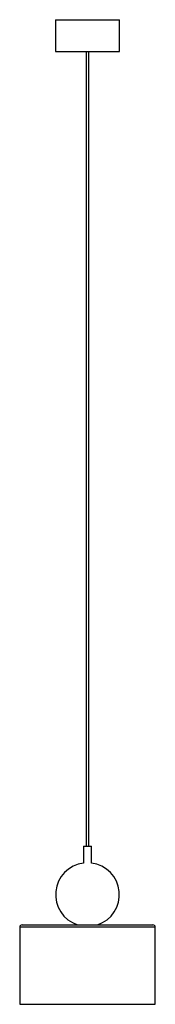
# Model space of a CAD drawing. Header units: millimetres. Extents: x -85 to 85, y 0 to 1239.
import ezdxf

# ---------------------------------------------------------------- set-up
doc = ezdxf.new("R2010")
doc.units = ezdxf.units.MM

msp = doc.modelspace()

# ---------------------------------------------------------------- linework, layer by layer
at = {"color": 7, "linetype": 'Continuous', "lineweight": 25}
for p, q in [((-40, 1239), (-40, 1199)), ((-40, 1239), (40, 1239)), ((40, 1199), (40, 1239)), ((-40, 1199), (40, 1199)), ((-1.5, 1199), (-1.5, 199)), ((1.5, 199), (1.5, 1199)), ((-5, 199), (-5, 177.6)), ((-5, 199), (5, 199)), ((5, 177.6), (5, 199)), ((-82, 100), (82, 100)), ((-85, 97), (-85, 0)), ((85, 97), (-85, 97)), ((85, 0), (85, 97)), ((-85, 0), (85, 0))]:
    msp.add_line(p, q, dxfattribs=at)
for centre, radius, start, end in [((0, 138), 40, 97.1808, 251.625), ((0, 138), 40, 288.375, 82.8192), ((-82, 97), 3, 90, 180), ((82, 97), 3, 360, 90)]:
    msp.add_arc(centre, radius, start, end, dxfattribs=at)

doc.saveas('drawing.dxf')
